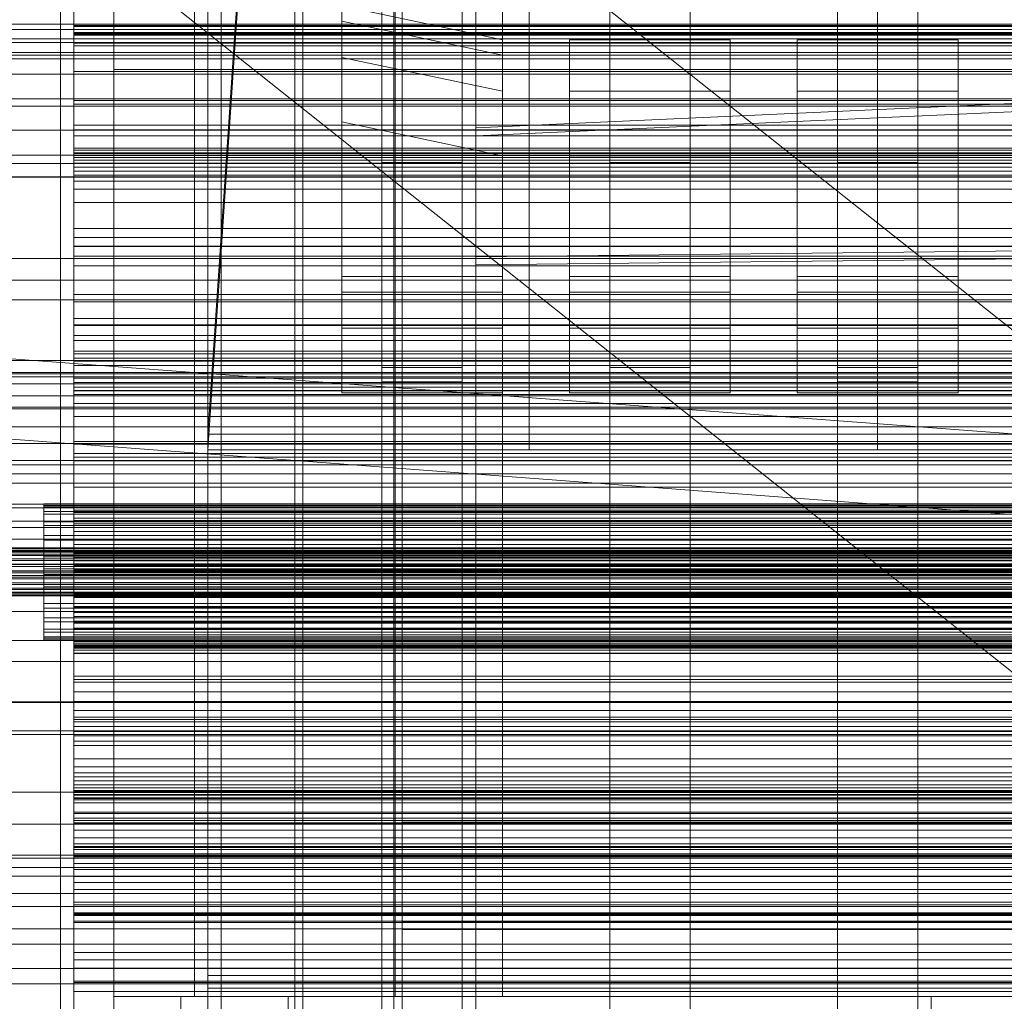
# Model space of a CAD drawing. Header units: millimetres. Extents: x -1970 to 61924, y -58230 to 6847.
# Tile 42 of 256: x -320 to 47, y -35777 to -35410. Entities that reach past the tile are written whole.
import ezdxf

# ---------------------------------------------------------------- set-up
doc = ezdxf.new("R2010")
doc.units = ezdxf.units.MM
for name, color, linetype, lineweight in [('COTAS_O', 1, 'Continuous', 0), ('COTAS_P', 1, 'Continuous', 0), ('frontal_bajante_movil', 7, 'Continuous', 0), ('frontal_briquetadora', 7, 'Continuous', 0), ('frontal_C01', 7, 'Continuous', 0), ('frontal_C02', 7, 'Continuous', 0), ('frontal_C03', 7, 'Continuous', 0), ('frontal_C04', 7, 'Continuous', 0), ('frontal_C05', 7, 'Continuous', 0), ('frontal_dos-C01', 7, 'Continuous', 0), ('frontal_dosificador', 7, 'Continuous', 0)]:
    doc.layers.add(name, color=color, linetype=linetype, lineweight=lineweight)
doc.dimstyles.new('R19_100', dxfattribs={"dimtxt": 250, "dimasz": 150, "dimexe": 150, "dimexo": 80, "dimgap": 100, "dimtad": 1, "dimtih": 1, "dimtoh": 1, "dimdsep": 46, "dimcen": 0.09, "dimadec": 0, "dimazin": 0, "dimtfac": 1, "dimtdec": 4, "dimtofl": 0, "dimtmove": 0, "dimatfit": 3, "dimfxl": 1, "dimtolj": 1, "dimtzin": 0, "dimarcsym": 0})

# ---------------------------------------------------------------- blocks, each defined once
blk = doc.blocks.new('DIM_R26_43')
at = {"layer": 'COTAS_P'}
for p, q in [((-1750, -34600), (-1600, -34555)), ((2600, -34600), (2450, -34555)), ((-1750, -35500), (-1750, -34600)), ((-1750, -34600), (2600, -34600)), ((-1750, -34600), (-1600, -34645)), ((2600, -34600), (2450, -34645)), ((2600, -35500), (2600, -34600))]:
    blk.add_line(p, q, dxfattribs=at)
blk.add_text('4350 P', height=250, dxfattribs=at).set_placement((425, -34500))
blk = doc.blocks.new('DIM_R26_47')
at = {"layer": 'COTAS_P'}
for p, q in [((-850, -33400), (-150, -33400)), ((-150, -33400), (-195, -33550)), ((-150, -36000), (-150, -33400)), ((-150, -33400), (-105, -33550)), ((-150, -36000), (-195, -35850)), ((-150, -36000), (-105, -35850)), ((-850, -36000), (-150, -36000))]:
    blk.add_line(p, q, dxfattribs=at)
blk.add_text('2600 P', height=250, rotation=90, dxfattribs=at).set_placement((-250, -34700))
blk = doc.blocks.new('DIM_R26_51')
at = {"layer": 'COTAS_O'}
for p, q in [((-1480, -35300), (-1330, -35255)), ((490, -35300), (340, -35255)), ((-1480, -36000), (-1480, -35300)), ((-1480, -35300), (490, -35300)), ((-1480, -35300), (-1330, -35345)), ((490, -35300), (340, -35345)), ((490, -36000), (490, -35300))]:
    blk.add_line(p, q, dxfattribs=at)
blk.add_text('1970 O', height=250, dxfattribs=at).set_placement((-495, -35200))
blk = doc.blocks.new('DIM_R26_53')
at = {"layer": 'COTAS_O'}
for p, q in [((-1400, -35300), (-1250, -35255)), ((1400, -35300), (1250, -35255)), ((-1400, -36000), (-1400, -35300)), ((-1400, -35300), (1400, -35300)), ((-1400, -35300), (-1250, -35345)), ((1400, -35300), (1250, -35345)), ((1400, -36000), (1400, -35300))]:
    blk.add_line(p, q, dxfattribs=at)
blk.add_text('2800 O', height=250, dxfattribs=at).set_placement((0, -35200))
blk = doc.blocks.new('DIM_R26_54')
at = {"layer": 'COTAS_P'}
for p, q in [((-305, -34680), (395, -34680)), ((395, -34680), (350, -34830)), ((395, -36000), (395, -34680)), ((395, -34680), (440, -34830)), ((395, -36000), (350, -35850)), ((395, -36000), (440, -35850)), ((-305, -36000), (395, -36000))]:
    blk.add_line(p, q, dxfattribs=at)
blk.add_text('1320 P', height=250, rotation=90, dxfattribs=at).set_placement((295, -35340))
blk = doc.blocks.new('DIM_R26_55')
at = {"layer": 'COTAS_P'}
for p, q in [((-305, -35300), (-155, -35255)), ((345, -35300), (195, -35255)), ((-305, -36000), (-305, -35300)), ((-305, -35300), (345, -35300)), ((-305, -35300), (-155, -35345)), ((345, -35300), (195, -35345)), ((345, -36000), (345, -35300))]:
    blk.add_line(p, q, dxfattribs=at)
blk.add_text('650 P', height=250, dxfattribs=at).set_placement((20, -35200))

msp = doc.modelspace()

# ---------------------------------------------------------------- linework, layer by layer
at = {"layer": 'frontal_bajante_movil'}
for p, q in [((-180, -35775), (-180, -34903.821)), ((-140, -35775), (-140, -34903.821)), ((-285, -35775), (-285, -35000)), ((-255, -35775), (-255, -35000)), ((-180, -35775), (-180, -35378.259)), ((-140, -35775), (-140, -35378.259)), ((-285, -35429), (-285, -35389)), ((-245, -35429), (-245, -35389)), ((-285, -35429), (-245, -35429)), ((-285, -35840), (-285, -35429)), ((-245, -35429), (285, -35429)), ((-245, -35840), (-245, -35429)), ((-285, -35775), (20, -35775)), ((-285, -35815), (-285, -35775)), ((-285, -35775), (-255, -35775)), ((-260, -35775), (-220, -35775)), ((-260, -35815), (-260, -35775)), ((-220, -35815), (-220, -35775)), ((-180, -35775), (-140, -35775)), ((20, -35815), (20, -35775)), ((20, -35775), (325, -35775))]:
    msp.add_line(p, q, dxfattribs=at)
at = {"layer": 'frontal_briquetadora'}
for p, q in [((-674.804, -34950), (340, -35756.525)), ((-720.639, -35041.307), (340, -35884.261))]:
    msp.add_line(p, q, dxfattribs=at)
at = {"layer": 'frontal_C01'}
for p, q in [((-250, -33373.251), (-250, -35948.844)), ((-250, -35953.656), (-250, -33378.064)), ((-185, -35463.692), (-185, -35062.328)), ((-155, -35062.328), (-155, -35463.692)), ((-100, -35463.692), (-100, -35062.328)), ((-70, -35062.328), (-70, -35463.692)), ((-15, -35463.692), (-15, -35062.328)), ((15, -35062.328), (15, -35463.692)), ((-185, -35067.72), (-185, -35469.085)), ((-155, -35469.085), (-155, -35067.72)), ((-100, -35067.72), (-100, -35469.085)), ((-70, -35469.085), (-70, -35067.72)), ((-15, -35067.72), (-15, -35469.085)), ((15, -35469.085), (15, -35067.72)), ((-228.298, -35241.719), (-250, -35565.195)), ((-250, -35570.976), (-228.298, -35247.5)), ((-130, -35565.195), (-130, -35308.031)), ((0, -35565.195), (0, -35308.031)), ((-130, -35313.812), (-130, -35570.976)), ((0, -35313.812), (0, -35570.976)), ((-200, -35506.334), (-200, -35405.275)), ((-200, -35405.275), (-140, -35417.903)), ((-200, -35411.053), (-200, -35405.275)), ((-200, -35512.111), (-200, -35411.053)), ((-200, -35411.053), (-140, -35423.68)), ((-200, -35424.534), (-200, -35411.053)), ((425, -35412.142), (-425, -35412.142)), ((-140, -35417.903), (-140, -35506.334)), ((-140, -35417.903), (-140, -35423.68)), ((-115, -35506.334), (-115, -35417.903)), ((-115, -35417.903), (-55, -35417.903)), ((-115, -35423.68), (-115, -35417.903)), ((-55, -35417.903), (-55, -35506.334)), ((-55, -35417.903), (-55, -35423.68)), ((-30, -35506.334), (-30, -35417.903)), ((-30, -35417.903), (30, -35417.903)), ((-30, -35423.68), (-30, -35417.903)), ((30, -35417.903), (30, -35506.334)), ((30, -35417.903), (30, -35423.68)), ((450, -35422.675), (-450, -35422.675)), ((-425, -35423.698), (425, -35423.698)), ((-200, -35525.593), (-200, -35424.534)), ((-200, -35424.534), (-140, -35437.162)), ((-200, -35448.608), (-200, -35424.534)), ((-140, -35423.68), (-140, -35512.111)), ((-140, -35423.68), (-140, -35437.162)), ((-115, -35512.111), (-115, -35423.68)), ((-115, -35423.68), (-55, -35423.68)), ((-115, -35437.162), (-115, -35423.68)), ((-55, -35423.68), (-55, -35512.111)), ((-55, -35423.68), (-55, -35437.162)), ((-30, -35512.111), (-30, -35423.68)), ((-30, -35423.68), (30, -35423.68)), ((-30, -35437.162), (-30, -35423.68)), ((30, -35423.68), (30, -35512.111)), ((30, -35423.68), (30, -35437.162)), ((-450, -35430.763), (450, -35430.763)), ((-140, -35437.162), (-140, -35525.593)), ((-140, -35437.162), (-140, -35461.236)), ((-115, -35525.593), (-115, -35437.162)), ((-115, -35437.162), (-55, -35437.162)), ((-115, -35461.236), (-115, -35437.162)), ((-55, -35437.162), (-55, -35525.593)), ((-55, -35437.162), (-55, -35461.236)), ((-30, -35525.593), (-30, -35437.162)), ((-30, -35437.162), (30, -35437.162)), ((-30, -35461.236), (-30, -35437.162)), ((30, -35437.162), (30, -35525.593)), ((30, -35437.162), (30, -35461.236)), ((-140, -35461.236), (-200, -35448.608)), ((-200, -35448.608), (-200, -35549.667)), ((-450, -35460.996), (450, -35460.996)), ((-140, -35549.667), (-140, -35461.236)), ((-55, -35461.236), (-115, -35461.236)), ((-115, -35461.236), (-115, -35549.667)), ((-55, -35549.667), (-55, -35461.236)), ((30, -35461.236), (-30, -35461.236)), ((-30, -35461.236), (-30, -35549.667)), ((30, -35549.667), (30, -35461.236)), ((-155, -35463.692), (-185, -35463.692)), ((-185, -35463.692), (-185, -35469.085)), ((-185, -35469.275), (-185, -35463.883)), ((-185, -35463.883), (-155, -35463.883)), ((-185, -35864.779), (-185, -35463.883)), ((-155, -35469.085), (-155, -35463.692)), ((-155, -35463.883), (-155, -35469.275)), ((-155, -35463.883), (-155, -35864.779)), ((-70, -35463.692), (-100, -35463.692)), ((-100, -35463.692), (-100, -35469.085)), ((-100, -35469.275), (-100, -35463.883)), ((-100, -35463.883), (-70, -35463.883)), ((-100, -35864.779), (-100, -35463.883)), ((-70, -35469.085), (-70, -35463.692)), ((-70, -35463.883), (-70, -35469.275)), ((-70, -35463.883), (-70, -35864.779)), ((15, -35463.692), (-15, -35463.692)), ((-15, -35463.692), (-15, -35469.085)), ((-15, -35469.275), (-15, -35463.883)), ((-15, -35463.883), (15, -35463.883)), ((-15, -35864.779), (-15, -35463.883)), ((15, -35469.085), (15, -35463.692)), ((15, -35463.883), (15, -35469.275)), ((15, -35463.883), (15, -35864.779)), ((450, -35469.085), (-450, -35469.085)), ((-185, -35469.085), (-155, -35469.085)), ((-155, -35469.275), (-185, -35469.275)), ((-185, -35469.275), (-185, -35870.172)), ((-155, -35870.172), (-155, -35469.275)), ((-100, -35469.085), (-70, -35469.085)), ((-70, -35469.275), (-100, -35469.275)), ((-100, -35469.275), (-100, -35870.172)), ((-70, -35870.172), (-70, -35469.275)), ((-15, -35469.085), (15, -35469.085)), ((15, -35469.275), (-15, -35469.275)), ((-15, -35469.275), (-15, -35870.172)), ((15, -35870.172), (15, -35469.275)), ((450, -35499.515), (-450, -35499.515)), ((-140, -35506.334), (-200, -35506.334)), ((-200, -35506.334), (-200, -35512.111)), ((-140, -35512.111), (-140, -35506.334)), ((-55, -35506.334), (-115, -35506.334)), ((-115, -35506.334), (-115, -35512.111)), ((-55, -35512.111), (-55, -35506.334)), ((30, -35506.334), (-30, -35506.334)), ((-30, -35506.334), (-30, -35512.111)), ((30, -35512.111), (30, -35506.334)), ((-450, -35507.603), (450, -35507.603)), ((-140, -35512.111), (-200, -35512.111)), ((-200, -35512.111), (-200, -35525.593)), ((-140, -35525.593), (-140, -35512.111)), ((-55, -35512.111), (-115, -35512.111)), ((-115, -35512.111), (-115, -35525.593)), ((-55, -35525.593), (-55, -35512.111)), ((30, -35512.111), (-30, -35512.111)), ((-30, -35512.111), (-30, -35525.593)), ((30, -35525.593), (30, -35512.111)), ((-140, -35525.593), (-200, -35525.593)), ((-200, -35525.593), (-200, -35549.667)), ((-140, -35549.667), (-140, -35525.593)), ((-55, -35525.593), (-115, -35525.593)), ((-115, -35525.593), (-115, -35549.667)), ((-55, -35549.667), (-55, -35525.593)), ((30, -35525.593), (-30, -35525.593)), ((-30, -35525.593), (-30, -35549.667)), ((30, -35549.667), (30, -35525.593)), ((-185, -35545.648), (-185, -35540.255)), ((-185, -35540.255), (-155, -35540.255)), ((-185, -35941.62), (-185, -35540.255)), ((-155, -35540.255), (-155, -35545.648)), ((-155, -35540.255), (-155, -35941.62)), ((-100, -35545.648), (-100, -35540.255)), ((-100, -35540.255), (-70, -35540.255)), ((-100, -35941.62), (-100, -35540.255)), ((-70, -35540.255), (-70, -35545.648)), ((-70, -35540.255), (-70, -35941.62)), ((-15, -35545.648), (-15, -35540.255)), ((-15, -35540.255), (15, -35540.255)), ((-15, -35941.62), (-15, -35540.255)), ((15, -35540.255), (15, -35545.648)), ((15, -35540.255), (15, -35941.62)), ((-155, -35545.648), (-185, -35545.648)), ((-185, -35545.648), (-185, -35947.012)), ((-155, -35947.012), (-155, -35545.648)), ((-70, -35545.648), (-100, -35545.648)), ((-100, -35545.648), (-100, -35947.012)), ((-70, -35947.012), (-70, -35545.648)), ((15, -35545.648), (-15, -35545.648)), ((-15, -35545.648), (-15, -35947.012)), ((15, -35947.012), (15, -35545.648)), ((-200, -35549.667), (-140, -35549.667)), ((-115, -35549.667), (-55, -35549.667)), ((-30, -35549.667), (30, -35549.667)), ((-250, -35565.195), (-130, -35565.195)), ((-250, -35570.976), (-250, -35565.195)), ((-130, -35565.195), (0, -35565.195)), ((-130, -35570.976), (-130, -35565.195)), ((0, -35565.195), (130, -35565.195)), ((0, -35570.976), (0, -35565.195)), ((-300, -35593.55), (-300, -35567.898)), ((-300, -35567.898), (-300, -35572.36)), ((-300, -35567.898), (300, -35567.898)), ((-300, -35573.69), (-300, -35568.839)), ((-300, -35568.839), (-300, -35594.366)), ((300, -35568.839), (-300, -35568.839)), ((-300, -35572.36), (-300, -35597.417)), ((300, -35572.36), (-300, -35572.36)), ((-130, -35570.976), (-250, -35570.976)), ((0, -35570.976), (-130, -35570.976)), ((130, -35570.976), (0, -35570.976)), ((-300, -35598.569), (-300, -35573.69)), ((-300, -35573.69), (300, -35573.69)), ((-300, -35597.417), (-300, -35593.55)), ((300, -35593.55), (-300, -35593.55)), ((-300, -35642.509), (-300, -35594.07)), ((-300, -35594.07), (300, -35594.07)), ((-300, -35596.55), (-300, -35594.07)), ((-300, -35594.366), (-300, -35598.569)), ((-300, -35594.366), (300, -35594.366)), ((300, -35594.947), (-300, -35594.947)), ((-300, -35594.947), (-300, -35643.096)), ((-300, -35594.947), (-300, -35597.644)), ((300, -35596.55), (-300, -35596.55)), ((-300, -35596.55), (-300, -35644.988)), ((-300, -35597.417), (300, -35597.417)), ((-300, -35645.792), (-300, -35597.644)), ((-300, -35597.644), (300, -35597.644)), ((300, -35598.569), (-300, -35598.569)), ((-300, -35633.131), (-300, -35613.579)), ((-300, -35613.579), (-300, -35626.159)), ((-300, -35613.579), (300, -35613.579)), ((-300, -35629.404), (-300, -35616.539)), ((-300, -35616.539), (-300, -35635.696)), ((300, -35616.539), (-300, -35616.539)), ((-300, -35626.159), (-300, -35644.032)), ((300, -35626.159), (-300, -35626.159)), ((-450, -35631.373), (450, -35631.373)), ((-300, -35646.844), (-300, -35629.404)), ((-300, -35629.404), (300, -35629.404)), ((-300, -35644.032), (-300, -35633.131)), ((300, -35633.131), (-300, -35633.131)), ((-300, -35670.707), (-300, -35634.958)), ((-300, -35634.958), (300, -35634.958)), ((-300, -35641.949), (-300, -35634.958)), ((-300, -35635.696), (-300, -35646.844)), ((-300, -35635.696), (300, -35635.696)), ((300, -35637.57), (-300, -35637.57)), ((-300, -35637.57), (-300, -35672.527)), ((-300, -35637.57), (-300, -35644.72)), ((450, -35642.157), (-450, -35642.157)), ((-300, -35643.748), (-300, -35640.008)), ((-300, -35640.008), (-300, -35644.444)), ((300, -35640.008), (-300, -35640.008)), ((300, -35641.949), (-300, -35641.949)), ((-300, -35641.949), (-300, -35677.698)), ((300, -35642.509), (-300, -35642.509)), ((-300, -35642.509), (-300, -35644.988)), ((-300, -35643.096), (300, -35643.096)), ((-300, -35645.792), (-300, -35643.096)), ((-300, -35655.412), (-300, -35643.748)), ((300, -35643.748), (-300, -35643.748)), ((-300, -35644.032), (300, -35644.032)), ((-300, -35644.444), (-300, -35656.755)), ((300, -35644.444), (-300, -35644.444)), ((-300, -35679.677), (-300, -35644.72)), ((-300, -35644.72), (300, -35644.72)), ((-300, -35644.988), (300, -35644.988)), ((300, -35645.792), (-300, -35645.792)), ((300, -35646.844), (-300, -35646.844)), ((-300, -35674.203), (-300, -35655.412)), ((300, -35655.412), (-300, -35655.412)), ((-300, -35656.755), (-300, -35676.102)), ((300, -35656.755), (-300, -35656.755)), ((450, -35665.076), (-450, -35665.076)), ((300, -35670.707), (-300, -35670.707)), ((-300, -35670.707), (-300, -35677.698)), ((-300, -35672.527), (300, -35672.527)), ((-300, -35679.677), (-300, -35672.527)), ((-450, -35675.861), (450, -35675.861)), ((-300, -35698.84), (-300, -35674.203)), ((300, -35674.203), (-300, -35674.203)), ((-300, -35676.102), (-300, -35701.167)), ((300, -35676.102), (-300, -35676.102)), ((-300, -35677.698), (300, -35677.698)), ((300, -35679.677), (-300, -35679.677)), ((-300, -35706.707), (-300, -35698.493)), ((-300, -35698.493), (-300, -35715.821)), ((-300, -35698.493), (300, -35698.493)), ((-300, -35727.646), (-300, -35698.84)), ((300, -35698.84), (-300, -35698.84)), ((-300, -35701.167), (-300, -35730.241)), ((300, -35701.167), (-300, -35701.167)), ((-300, -35720.111), (-300, -35702.68)), ((-300, -35702.68), (-300, -35710.334)), ((300, -35702.68), (-300, -35702.68)), ((-300, -35721.72), (-300, -35706.707)), ((300, -35706.707), (-300, -35706.707)), ((-300, -35722.831), (-300, -35709.351)), ((-300, -35709.351), (300, -35709.351)), ((-300, -35718.98), (-300, -35709.351)), ((-300, -35710.334), (-300, -35725.438)), ((-300, -35710.334), (300, -35710.334)), ((300, -35712.998), (-300, -35712.998)), ((-300, -35712.998), (-300, -35725.397)), ((-300, -35712.998), (-300, -35722.686)), ((-300, -35715.821), (-300, -35721.72)), ((300, -35715.821), (-300, -35715.821)), ((300, -35718.98), (-300, -35718.98)), ((-300, -35718.98), (-300, -35732.461)), ((-300, -35725.438), (-300, -35720.111)), ((-300, -35720.111), (300, -35720.111)), ((350, -35722.272), (-350, -35722.272)), ((350, -35723.407), (-350, -35723.407)), ((-300, -35721.72), (300, -35721.72)), ((-300, -35735.085), (-300, -35722.686)), ((-300, -35722.686), (300, -35722.686)), ((300, -35722.831), (-300, -35722.831)), ((-300, -35722.831), (-300, -35732.461)), ((350, -35726.88), (-350, -35726.88)), ((-300, -35725.397), (300, -35725.397)), ((-300, -35735.085), (-300, -35725.397)), ((300, -35725.438), (-300, -35725.438)), ((-300, -35758.657), (-300, -35727.646)), ((-300, -35727.646), (300, -35727.646)), ((350, -35730.113), (-350, -35730.113)), ((-300, -35730.241), (-300, -35761.343)), ((300, -35730.241), (-300, -35730.241)), ((-300, -35732.461), (300, -35732.461)), ((350, -35736.531), (-350, -35736.531)), ((300, -35735.085), (-300, -35735.085)), ((350, -35741.37), (-350, -35741.37)), ((-350, -35749.755), (350, -35749.755)), ((350, -35755.462), (-350, -35755.462)), ((-300, -35789.759), (-300, -35758.657)), ((300, -35758.657), (-300, -35758.657)), ((-300, -35761.343), (-300, -35792.354)), ((300, -35761.343), (-300, -35761.343)), ((350, -35764.538), (-350, -35764.538)), ((350, -35770.245), (-350, -35770.245))]:
    msp.add_line(p, q, dxfattribs=at)
at = {"layer": 'frontal_C02'}
for p, q in [((-250, -32921.727), (-250, -35767.183)), ((-250, -35771.953), (-250, -32926.497)), ((-300, -35412.599), (-300, -35386.799)), ((-300, -35390.233), (-300, -35415.574)), ((-300, -35390.743), (-300, -35416.016)), ((-300, -35420.221), (-300, -35395.596)), ((-300, -35416.016), (-300, -35412.599)), ((300, -35412.599), (-300, -35412.599)), ((-300, -35461.821), (-300, -35413.037)), ((-300, -35413.037), (300, -35413.037)), ((-300, -35415.228), (-300, -35413.037)), ((300, -35415.228), (-300, -35415.228)), ((-300, -35415.228), (-300, -35464.013)), ((-300, -35415.574), (-300, -35420.221)), ((-300, -35415.574), (300, -35415.574)), ((-300, -35416.016), (300, -35416.016)), ((300, -35416.236), (-300, -35416.236)), ((-300, -35416.236), (-300, -35463.964)), ((-300, -35416.236), (-300, -35419.217)), ((-300, -35466.944), (-300, -35419.217)), ((-300, -35419.217), (300, -35419.217)), ((300, -35420.221), (-300, -35420.221)), ((-300, -35449.832), (-300, -35429.771)), ((-300, -35429.771), (-300, -35441.964)), ((-300, -35429.771), (300, -35429.771)), ((-300, -35453.803), (-300, -35440.571)), ((-300, -35440.571), (-300, -35459.19)), ((300, -35440.571), (-300, -35440.571)), ((-300, -35441.964), (-300, -35460.397)), ((300, -35441.964), (-300, -35441.964)), ((-300, -35460.397), (-300, -35449.832)), ((300, -35449.832), (-300, -35449.832)), ((-300, -35488.364), (-300, -35451.595)), ((-300, -35451.595), (300, -35451.595)), ((-300, -35458.371), (-300, -35451.595)), ((-300, -35470.655), (-300, -35453.803)), ((-300, -35453.803), (300, -35453.803)), ((300, -35458.371), (-300, -35458.371)), ((-300, -35458.371), (-300, -35495.141)), ((-300, -35459.19), (-300, -35470.655)), ((-300, -35459.19), (300, -35459.19)), ((-300, -35462.917), (-300, -35460.1)), ((-300, -35460.1), (-300, -35465.454)), ((300, -35460.1), (-300, -35460.1)), ((-300, -35460.397), (300, -35460.397)), ((300, -35461.124), (-300, -35461.124)), ((-300, -35461.124), (-300, -35495.006)), ((-300, -35461.124), (-300, -35468.478)), ((300, -35461.821), (-300, -35461.821)), ((-300, -35461.821), (-300, -35464.013)), ((-300, -35473.713), (-300, -35462.917)), ((300, -35462.917), (-300, -35462.917)), ((-300, -35463.964), (300, -35463.964)), ((-300, -35466.944), (-300, -35463.964)), ((-300, -35464.013), (300, -35464.013)), ((-300, -35465.454), (-300, -35478.614)), ((300, -35465.454), (-300, -35465.454)), ((300, -35466.944), (-300, -35466.944)), ((-300, -35502.36), (-300, -35468.478)), ((-300, -35468.478), (300, -35468.478)), ((300, -35470.655), (-300, -35470.655)), ((-300, -35491.753), (-300, -35473.713)), ((300, -35473.713), (-300, -35473.713)), ((-300, -35478.614), (-300, -35498.683)), ((300, -35478.614), (-300, -35478.614)), ((300, -35488.364), (-300, -35488.364)), ((-300, -35488.364), (-300, -35495.141)), ((-300, -35515.806), (-300, -35491.753)), ((300, -35491.753), (-300, -35491.753)), ((-300, -35495.006), (300, -35495.006)), ((-300, -35502.36), (-300, -35495.006)), ((-300, -35495.141), (300, -35495.141)), ((-300, -35498.683), (-300, -35524.294)), ((300, -35498.683), (-300, -35498.683)), ((300, -35502.36), (-300, -35502.36)), ((-300, -35521.943), (-300, -35512.996)), ((-300, -35512.996), (-300, -35530.172)), ((-300, -35512.996), (300, -35512.996)), ((-300, -35544.234), (-300, -35515.806)), ((300, -35515.806), (-300, -35515.806)), ((-300, -35536.826), (-300, -35521.943)), ((300, -35521.943), (-300, -35521.943)), ((-300, -35524.294), (-300, -35553.701)), ((300, -35524.294), (-300, -35524.294)), ((-300, -35539.461), (-300, -35524.558)), ((-300, -35524.558), (300, -35524.558)), ((-300, -35534.104), (-300, -35524.558)), ((-300, -35545.825), (-300, -35528.269)), ((-300, -35528.269), (-300, -35535.177)), ((300, -35528.269), (-300, -35528.269)), ((-300, -35530.172), (-300, -35536.826)), ((300, -35530.172), (-300, -35530.172)), ((300, -35534.104), (-300, -35534.104)), ((-300, -35534.104), (-300, -35549.007)), ((-300, -35535.177), (-300, -35550.389)), ((-300, -35535.177), (300, -35535.177)), ((430, -35537.585), (-430, -35537.585)), ((-300, -35536.826), (300, -35536.826)), ((300, -35537.865), (-300, -35537.865)), ((-300, -35537.865), (-300, -35548.823)), ((-300, -35537.865), (-300, -35547.622)), ((300, -35539.461), (-300, -35539.461)), ((-300, -35539.461), (-300, -35549.007)), ((430, -35542.585), (-430, -35542.585)), ((350, -35542.154), (-350, -35542.154)), ((350, -35543.727), (-350, -35543.727)), ((350, -35546.343), (-350, -35546.343)), ((-300, -35575.099), (-300, -35544.234)), ((-300, -35544.234), (300, -35544.234)), ((-300, -35550.389), (-300, -35545.825)), ((-300, -35545.825), (300, -35545.825)), ((-300, -35558.58), (-300, -35547.622)), ((-300, -35547.622), (300, -35547.622)), ((350, -35550.822), (-350, -35550.822)), ((-300, -35548.823), (300, -35548.823)), ((-300, -35558.58), (-300, -35548.823)), ((-300, -35549.007), (300, -35549.007)), ((300, -35550.389), (-300, -35550.389)), ((-300, -35553.701), (-300, -35584.901)), ((300, -35553.701), (-300, -35553.701)), ((350, -35555.655), (-350, -35555.655)), ((300, -35558.58), (-300, -35558.58)), ((350, -35562.36), (-350, -35562.36)), ((-350, -35568.674), (350, -35568.674)), ((350, -35576.583), (-350, -35576.583)), ((-300, -35606.299), (-300, -35575.099)), ((300, -35575.099), (-300, -35575.099)), ((350, -35583.417), (-350, -35583.417)), ((-300, -35584.901), (-300, -35615.766)), ((300, -35584.901), (-300, -35584.901)), ((350, -35591.326), (-350, -35591.326)), ((-311.15, -35592.248), (-311.15, -35591.114)), ((-311.15, -35591.114), (-311.15, -35591.711)), ((-311.15, -35591.114), (311.15, -35591.114)), ((-311.15, -35591.711), (-311.15, -35593.996)), ((-311.15, -35591.711), (311.15, -35591.711)), ((430, -35592.585), (-430, -35592.585)), ((-311.15, -35595.033), (-311.15, -35592.248)), ((-311.15, -35592.248), (311.15, -35592.248)), ((-311.15, -35593.996), (-311.15, -35597.814)), ((-311.15, -35593.996), (311.15, -35593.996)), ((-311.15, -35599.281), (-311.15, -35595.033)), ((-311.15, -35595.033), (311.15, -35595.033)), ((430, -35597.585), (-430, -35597.585)), ((350, -35597.64), (-350, -35597.64)), ((-311.15, -35597.814), (-311.15, -35602.905)), ((-311.15, -35597.814), (311.15, -35597.814)), ((-311.15, -35604.702), (-311.15, -35599.281)), ((-311.15, -35599.281), (311.15, -35599.281)), ((-300, -35601.42), (-300, -35612.378)), ((300, -35601.42), (-300, -35601.42)), ((-300, -35601.42), (-300, -35611.177)), ((350, -35604.345), (-350, -35604.345)), ((-311.15, -35602.905), (-311.15, -35608.923)), ((-311.15, -35602.905), (311.15, -35602.905)), ((-311.15, -35610.927), (-311.15, -35604.702)), ((-311.15, -35604.702), (311.15, -35604.702)), ((-300, -35635.706), (-300, -35606.299)), ((300, -35606.299), (-300, -35606.299)), ((-440, -35607.501), (440, -35607.501)), ((-440, -35607.712), (440, -35607.712)), ((-440, -35607.902), (440, -35607.902)), ((-440, -35608.522), (440, -35608.522)), ((-440, -35608.889), (440, -35608.889)), ((-440, -35609.875), (440, -35609.875)), ((350, -35609.178), (-350, -35609.178)), ((-311.15, -35608.923), (-311.15, -35615.456)), ((311.15, -35608.923), (-311.15, -35608.923)), ((-300, -35624.823), (-300, -35609.611)), ((-300, -35609.611), (-300, -35614.175)), ((300, -35609.611), (-300, -35609.611)), ((-440, -35610.394), (440, -35610.394)), ((-440, -35611.679), (440, -35611.679)), ((-440, -35612.315), (440, -35612.315)), ((440, -35613.811), (-440, -35613.811)), ((350, -35613.657), (-350, -35613.657)), ((-311.15, -35617.53), (-311.15, -35610.927)), ((-311.15, -35610.927), (311.15, -35610.927)), ((-300, -35610.993), (300, -35610.993)), ((-300, -35625.896), (-300, -35610.993)), ((-300, -35620.539), (-300, -35610.993)), ((-300, -35611.177), (300, -35611.177)), ((-300, -35622.135), (-300, -35611.177)), ((-300, -35612.378), (300, -35612.378)), ((-300, -35622.135), (-300, -35612.378)), ((-440, -35614.521), (440, -35614.521)), ((-440, -35616.126), (440, -35616.126)), ((-440, -35616.861), (440, -35616.861)), ((350, -35616.273), (-350, -35616.273)), ((-311.15, -35615.456), (-311.15, -35622.06)), ((-311.15, -35615.456), (311.15, -35615.456)), ((-300, -35614.175), (-300, -35631.731)), ((-300, -35614.175), (300, -35614.175)), ((-300, -35615.766), (-300, -35644.194)), ((300, -35615.766), (-300, -35615.766)), ((-440, -35618.466), (440, -35618.466)), ((-440, -35619.176), (440, -35619.176)), ((-440, -35620.671), (440, -35620.671)), ((350, -35617.846), (-350, -35617.846)), ((-311.15, -35624.064), (-311.15, -35617.53)), ((-311.15, -35617.53), (311.15, -35617.53)), ((-300, -35620.539), (-300, -35635.442)), ((300, -35620.539), (-300, -35620.539)), ((-440, -35621.308), (440, -35621.308)), ((-440, -35622.592), (440, -35622.592)), ((-440, -35623.112), (440, -35623.112)), ((-440, -35624.097), (440, -35624.097)), ((-440, -35624.465), (440, -35624.465)), ((-311.15, -35622.06), (-311.15, -35628.284)), ((-311.15, -35622.06), (311.15, -35622.06)), ((-311.15, -35630.081), (-311.15, -35624.064)), ((-311.15, -35624.064), (311.15, -35624.064)), ((300, -35622.135), (-300, -35622.135)), ((-300, -35623.174), (-300, -35638.057)), ((-300, -35629.828), (-300, -35623.174)), ((-300, -35623.174), (300, -35623.174)), ((-300, -35631.731), (-300, -35624.823)), ((-300, -35624.823), (300, -35624.823)), ((-440, -35625.084), (440, -35625.084)), ((-440, -35625.274), (440, -35625.274)), ((-440, -35625.486), (440, -35625.486)), ((-311.15, -35628.284), (-311.15, -35633.705)), ((-311.15, -35628.284), (311.15, -35628.284)), ((300, -35625.896), (-300, -35625.896)), ((-300, -35625.896), (-300, -35635.442)), ((-311.15, -35635.172), (-311.15, -35630.081)), ((-311.15, -35630.081), (311.15, -35630.081)), ((-300, -35647.004), (-300, -35629.828)), ((300, -35629.828), (-300, -35629.828)), ((300, -35631.731), (-300, -35631.731)), ((-311.15, -35633.705), (-311.15, -35637.953)), ((-311.15, -35633.705), (311.15, -35633.705)), ((-311.15, -35638.991), (-311.15, -35635.172)), ((-311.15, -35635.172), (311.15, -35635.172)), ((-300, -35635.442), (300, -35635.442)), ((-300, -35661.317), (-300, -35635.706)), ((300, -35635.706), (-300, -35635.706)), ((-311.15, -35637.953), (-311.15, -35640.739)), ((-311.15, -35637.953), (311.15, -35637.953)), ((-311.15, -35641.276), (-311.15, -35638.991)), ((-311.15, -35638.991), (311.15, -35638.991)), ((-300, -35638.057), (-300, -35647.004)), ((300, -35638.057), (-300, -35638.057)), ((-311.15, -35640.739), (-311.15, -35641.872)), ((-311.15, -35640.739), (311.15, -35640.739)), ((-311.15, -35641.872), (-311.15, -35641.276)), ((-311.15, -35641.276), (311.15, -35641.276)), ((-311.15, -35641.872), (311.15, -35641.872)), ((-300, -35644.194), (-300, -35668.247)), ((300, -35644.194), (-300, -35644.194)), ((-300, -35647.004), (300, -35647.004)), ((-300, -35657.64), (-300, -35691.522)), ((300, -35657.64), (-300, -35657.64)), ((-300, -35657.64), (-300, -35664.994)), ((-300, -35681.386), (-300, -35661.317)), ((300, -35661.317), (-300, -35661.317)), ((-300, -35664.859), (300, -35664.859)), ((-300, -35701.629), (-300, -35664.859)), ((-300, -35671.636), (-300, -35664.859)), ((-300, -35664.994), (300, -35664.994)), ((-300, -35698.876), (-300, -35664.994)), ((-450, -35665.314), (450, -35665.314)), ((-300, -35668.247), (-300, -35686.287)), ((300, -35668.247), (-300, -35668.247)), ((-300, -35671.636), (-300, -35708.405)), ((300, -35671.636), (-300, -35671.636)), ((450, -35677.236), (-450, -35677.236)), ((-300, -35694.546), (-300, -35681.386)), ((300, -35681.386), (-300, -35681.386)), ((-300, -35686.287), (-300, -35697.083)), ((300, -35686.287), (-300, -35686.287)), ((-300, -35700.81), (-300, -35689.345)), ((-300, -35689.345), (-300, -35706.197)), ((300, -35689.345), (-300, -35689.345)), ((-300, -35691.522), (300, -35691.522)), ((-300, -35698.876), (-300, -35691.522)), ((-300, -35693.056), (-300, -35740.783)), ((300, -35693.056), (-300, -35693.056)), ((-300, -35693.056), (-300, -35696.036)), ((-300, -35699.9), (-300, -35694.546)), ((300, -35694.546), (-300, -35694.546)), ((-300, -35695.987), (300, -35695.987)), ((-300, -35744.772), (-300, -35695.987)), ((-300, -35698.179), (-300, -35695.987)), ((-300, -35696.036), (300, -35696.036)), ((-300, -35743.764), (-300, -35696.036)), ((-300, -35697.083), (-300, -35699.9)), ((300, -35697.083), (-300, -35697.083)), ((-300, -35698.179), (-300, -35746.963)), ((300, -35698.179), (-300, -35698.179)), ((450, -35698.723), (-450, -35698.723)), ((300, -35698.876), (-300, -35698.876)), ((-300, -35699.603), (-300, -35710.168)), ((-300, -35718.036), (-300, -35699.603)), ((-300, -35699.603), (300, -35699.603)), ((300, -35699.9), (-300, -35699.9)), ((-300, -35719.429), (-300, -35700.81)), ((-300, -35700.81), (300, -35700.81)), ((300, -35701.629), (-300, -35701.629)), ((-300, -35701.629), (-300, -35708.405)), ((-300, -35706.197), (-300, -35719.429)), ((-300, -35706.197), (300, -35706.197)), ((-300, -35708.405), (300, -35708.405)), ((-450, -35710.645), (450, -35710.645)), ((-300, -35710.168), (-300, -35730.229)), ((300, -35710.168), (-300, -35710.168)), ((-300, -35730.229), (-300, -35718.036)), ((300, -35718.036), (-300, -35718.036)), ((300, -35719.429), (-300, -35719.429)), ((-300, -35730.229), (300, -35730.229)), ((-300, -35744.426), (-300, -35739.779)), ((-300, -35739.779), (-300, -35764.404)), ((300, -35739.779), (-300, -35739.779)), ((-300, -35740.783), (300, -35740.783)), ((-300, -35743.764), (-300, -35740.783)), ((300, -35743.764), (-300, -35743.764)), ((-300, -35743.984), (-300, -35747.401)), ((-300, -35769.257), (-300, -35743.984)), ((-300, -35743.984), (300, -35743.984)), ((-300, -35769.767), (-300, -35744.426)), ((-300, -35744.426), (300, -35744.426)), ((300, -35744.772), (-300, -35744.772)), ((-300, -35744.772), (-300, -35746.963)), ((-300, -35746.963), (300, -35746.963)), ((-300, -35747.401), (-300, -35773.201)), ((300, -35747.401), (-300, -35747.401)), ((-300, -35764.404), (-300, -35769.767)), ((-300, -35764.404), (300, -35764.404)), ((-250, -35767.183), (250, -35767.183)), ((-250, -35771.953), (-250, -35767.183)), ((-300, -35773.201), (-300, -35769.257)), ((300, -35769.257), (-300, -35769.257)), ((300, -35769.767), (-300, -35769.767)), ((-300, -35773.201), (300, -35773.201)), ((250, -35771.953), (-250, -35771.953))]:
    msp.add_line(p, q, dxfattribs=at)
at = {"layer": 'frontal_C03'}
for p, q in [((1530, -35414.158), (-1530, -35414.158)), ((1500, -35417.595), (-1500, -35417.595)), ((1500, -35442.718), (-1500, -35442.718)), ((-1500, -35451.701), (1500, -35451.701)), ((1530, -35464.158), (-1530, -35464.158)), ((1530, -35469.158), (-1530, -35469.158))]:
    msp.add_line(p, q, dxfattribs=at)
at = {"layer": 'frontal_C04'}
for p, q in [((-420, -35419), (560, -35419)), ((-420, -35425), (560, -35425)), ((-550, -35515), (650, -35515)), ((-548.878, -35520.042), (651.122, -35610.042)), ((-551.122, -35549.958), (648.878, -35639.958)), ((-550, -35555), (650, -35555)), ((-1750, -35575), (2600, -35575)), ((-1750, -35580), (2600, -35580)), ((-550, -35600), (650, -35600)), ((-550, -35650), (650, -35650))]:
    msp.add_line(p, q, dxfattribs=at)
at = {"layer": 'frontal_C05'}
for p, q in [((-217.5, -35992), (-217.5, -34800)), ((-214.5, -34800), (-214.5, -35992)), ((-180.5, -34800), (-180.5, -35992)), ((-177.5, -35992), (-177.5, -34800)), ((-177.5, -35750), (-177.5, -35710)), ((-177.5, -35710), (217.5, -35710)), ((-177.5, -35713), (-177.5, -35747)), ((-177.5, -35713), (217.5, -35713)), ((-177.5, -35747), (217.5, -35747)), ((-177.5, -35750), (217.5, -35750))]:
    msp.add_line(p, q, dxfattribs=at)
at = {"layer": 'frontal_dos-C01'}
for p, q in [((-150, -35322), (-150, -35450.755)), ((-150, -35498.99), (-150, -35322)), ((-150, -35325), (-150, -35501.99)), ((-150, -35453.755), (-150, -35325)), ((150, -35437.269), (-150, -35450.755)), ((-150, -35453.755), (150, -35440.269)), ((-150, -35450.755), (-150, -35498.99)), ((-150, -35453.755), (-150, -35450.755)), ((-150, -35501.99), (-150, -35453.755)), ((-150, -35498.99), (150, -35495.587)), ((150, -35498.587), (-150, -35501.99)), ((-150, -35501.99), (-150, -35498.99))]:
    msp.add_line(p, q, dxfattribs=at)
at = {"layer": 'frontal_dosificador'}
msp.add_line((-770, -35440), (770, -35440), dxfattribs=at)

# ---------------------------------------------------------------- dimensions: what is measured, and where the dimension line sits
at = {"layer": 'COTAS_O'}
for p1, p2, picture, middle in [((-1480, -36000), (490, -36000), 'DIM_R26_51', (-495, -35300)), ((-1400, -36000), (1400, -36000), 'DIM_R26_53', (0, -35300))]:
    dim = msp.add_aligned_dim(p1=p1, p2=p2, distance=700, text='<> O', dimstyle='R19_100', dxfattribs=at)
    dim.commit()
    dim.dimension.update_dxf_attribs({"geometry": picture, "text_midpoint": middle})
at = {"layer": 'COTAS_P'}
for p1, p2, distance, picture, middle in [((-850, -36000), (-850, -33400), -700, 'DIM_R26_47', (-150, -34700)), ((-1750, -35500), (2600, -35500), 900, 'DIM_R26_43', (425, -34600)), ((-305, -36000), (-305, -34680), -700, 'DIM_R26_54', (395, -35340)), ((-305, -36000), (345, -36000), 700, 'DIM_R26_55', (20, -35300))]:
    dim = msp.add_aligned_dim(p1=p1, p2=p2, distance=distance, text='<> P', dimstyle='R19_100', dxfattribs=at)
    dim.commit()
    dim.dimension.update_dxf_attribs({"geometry": picture, "text_midpoint": middle})

doc.saveas('drawing.dxf')
